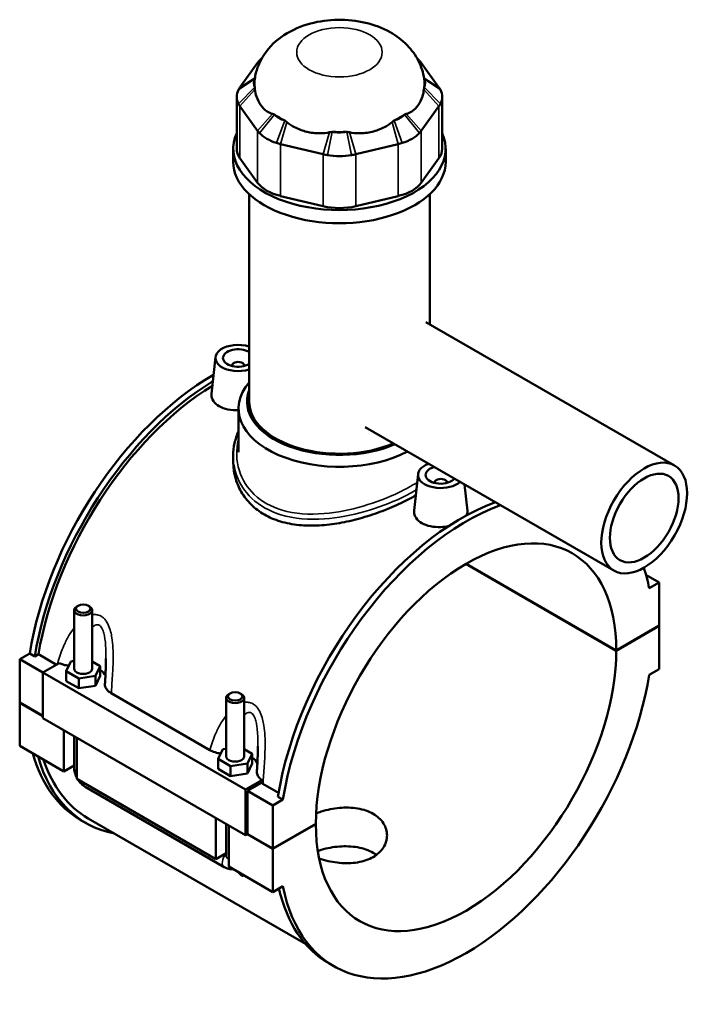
# Model space of a CAD drawing. Header units: millimetres. Extents: x -260 to 981, y -122 to 1168.
# Tile 8 of 9: x -115 to 106, y 844 to 1168. Entities that reach past the tile are written whole.
import ezdxf

# ---------------------------------------------------------------- set-up
doc = ezdxf.new("R2010")
doc.units = ezdxf.units.MM
doc.layers.add('Visible (ANSI)', color=7, linetype='Continuous', lineweight=50)
doc.layers.add('Visible Narrow (ANSI)', color=7, linetype='Continuous', lineweight=35)

msp = doc.modelspace()

# ---------------------------------------------------------------- linework, layer by layer
at = {"layer": 'Visible (ANSI)'}
for p, q in [((-36.8, 1153.87), (-42.61, 1145.77)), ((22.95, 1145.77), (17.14, 1153.87)), ((-43.67, 1142.68), (-43.67, 1125.57)), ((24.02, 1142.68), (24.02, 1125.57)), ((-42.61, 1139.58), (-36.8, 1131.48)), ((17.14, 1131.48), (22.95, 1139.58)), ((-29.22, 1127.11), (-15.19, 1123.75)), ((-4.47, 1123.75), (9.56, 1127.11)), ((-44.83, 1121.24), (-44.83, 1125.57)), ((25.17, 1121.24), (25.17, 1125.57)), ((-36.8, 1114.38), (-42.61, 1122.48)), ((22.95, 1122.48), (17.14, 1114.38)), ((-39.58, 1042.24), (-39.58, 1110.59)), ((-15.19, 1106.65), (-29.22, 1110)), ((9.56, 1110), (-4.47, 1106.65)), ((19.92, 1067.75), (19.92, 1110.59)), ((18.68, 1068.47), (100.58, 1021.19)), ((-50.69, 1056.88), (-51.98, 1044.84)), ((-45.2, 1054.16), (-45.2, 1053.97)), ((-41.2, 1054.16), (-41.2, 1053.97)), ((-43.08, 1025.62), (-43.08, 1039.95)), ((-1.32, 1033.83), (80.58, 986.54)), ((-44.83, 1024.38), (-44.83, 1022.43)), ((16.06, 1018.34), (14.77, 1006.3)), ((21.55, 1015.43), (21.55, 1015.62)), ((25.55, 1015.43), (25.55, 1015.62)), ((31.4, 1014.94), (32.33, 1006.26)), ((81.39, 960.14), (31.86, 988.74)), ((31.93, 988.78), (81.39, 960.22)), ((91.17, 985.16), (95.53, 982.64)), ((95.53, 982.64), (92.23, 980.73)), ((95.53, 968.39), (95.53, 982.64)), ((-95.95, 974.97), (-96.38, 974.73)), ((-92.56, 974.97), (-92.13, 974.73)), ((-97.26, 973.51), (-97.26, 954.22)), ((-91.26, 973.51), (-91.26, 954.22)), ((81.39, 960.22), (95.53, 968.39)), ((95.53, 968.31), (81.39, 960.14)), ((95.46, 968.35), (95.53, 968.31)), ((95.53, 954.06), (95.53, 968.31)), ((-115.19, 957.33), (-111.89, 959.23)), ((-115.19, 957.33), (-107.55, 952.92)), ((-115.19, 943.08), (-115.19, 957.33)), ((-110.22, 958.27), (-111.89, 959.23)), ((-108.98, 958.98), (-110.22, 958.27)), ((-103.02, 955.53), (-108.98, 958.98)), ((-102.14, 956.04), (-107.55, 952.92)), ((-99.83, 953.36), (-98.34, 956.58)), ((-98.34, 956.58), (-97.26, 956.75)), ((-91.26, 956.57), (-88.68, 955.09)), ((-88.68, 955.09), (-90.17, 951.87)), ((-88.68, 951.82), (-88.68, 955.09)), ((-107.55, 952.92), (-40.8, 914.38)), ((-107.55, 952.92), (-107.55, 937.85)), ((-99.83, 950.09), (-99.83, 953.36)), ((-95.75, 951), (-99.83, 953.36)), ((-90.17, 951.87), (-95.75, 951)), ((-95.75, 947.74), (-95.75, 951)), ((-90.17, 948.6), (-90.17, 951.87)), ((-90.17, 948.6), (-88.68, 951.82)), ((92.23, 952.15), (95.53, 954.06)), ((-99.83, 950.09), (-95.75, 947.74)), ((-95.75, 947.74), (-90.17, 948.6)), ((-85.02, 946.14), (-52.54, 927.38)), ((-47.19, 925.32), (-47.19, 944.6)), ((-45.89, 946.07), (-46.31, 945.83)), ((-42.5, 946.07), (-42.07, 945.83)), ((-41.19, 925.32), (-41.19, 944.6)), ((-115.19, 943.08), (-107.55, 938.67)), ((-115.19, 943), (-115.12, 943.04)), ((-115.19, 928.75), (-115.19, 943)), ((-107.55, 938.59), (-115.19, 943)), ((-107.55, 937.85), (-40.8, 899.31)), ((-100.62, 920.34), (-100.62, 933.85)), ((-97.26, 931.91), (-97.26, 921.56)), ((-96.38, 931.4), (-96.38, 917.89)), ((-115.19, 928.75), (-100.62, 920.34)), ((-49.77, 924.46), (-48.28, 927.68)), ((-48.28, 927.68), (-47.19, 927.84)), ((-41.19, 927.67), (-38.62, 926.18)), ((-38.62, 926.18), (-40.11, 922.96)), ((-38.62, 922.92), (-38.62, 926.18)), ((-97.26, 922.28), (-100.62, 920.34)), ((-49.77, 921.19), (-49.77, 924.46)), ((-45.69, 922.1), (-49.77, 924.46)), ((-40.11, 922.96), (-45.69, 922.1)), ((-45.69, 918.83), (-45.69, 922.1)), ((-40.11, 919.7), (-40.11, 922.96)), ((-40.11, 919.7), (-38.62, 922.92)), ((-49.77, 921.19), (-45.69, 918.83)), ((-45.69, 918.83), (-40.11, 919.7)), ((-96.38, 917.89), (-50.56, 891.43)), ((-93.63, 915.29), (-47.81, 888.84)), ((-40.8, 914.38), (-35.38, 917.5)), ((-35.53, 916.6), (-40.09, 913.97)), ((-29.9, 913.32), (-35.03, 916.28)), ((-40.8, 899.31), (-40.8, 914.38)), ((-40.09, 913.97), (-31.75, 909.15)), ((-40.09, 913.97), (-40.09, 899.72)), ((-28.45, 911.06), (-30.12, 912.02)), ((-28.45, 911.06), (-31.75, 909.15)), ((-31.75, 909.15), (-31.75, 894.9)), ((-93.43, 903.38), (-95.1, 904.34)), ((-92.58, 904.86), (-21.06, 863.57)), ((-50.56, 891.43), (-50.56, 904.95)), ((-47.19, 892.66), (-47.19, 903)), ((-46.31, 902.5), (-46.31, 888.98)), ((-31.75, 894.9), (-17.61, 903.07)), ((-17.61, 902.99), (-31.75, 894.82)), ((-17.68, 903.03), (-17.61, 902.99)), ((-40.09, 899.72), (-40.8, 899.31)), ((-31.75, 894.82), (-40.16, 899.68)), ((-40.09, 899.72), (-31.75, 894.9)), ((-47.19, 893.38), (-50.56, 891.43)), ((-31.75, 894.82), (-31.75, 880.57)), ((-46.31, 888.98), (-31.75, 880.57)), ((-31.75, 880.57), (-28.45, 882.48)), ((-11.66, 856.17), (-13.33, 857.13))]:
    msp.add_line(p, q, dxfattribs=at)
for centre, major_axis, start_param, end_param in [((-23.86, 1150.78), (-14, 0), 5.683118, 5.787188), ((4.21, 1150.78), (-14, 0), 3.63759, 3.74166), ((-29.67, 1147.25), (-8.4, 0), 5.993842, 6.572586), ((-9.83, 1147.25), (-28, 0), 6.201233, 6.368904), ((10.02, 1147.25), (8.4, 0), 5.993785, 6.572529), ((-9.83, 1147.25), (28, 0), 6.197467, 6.365137), ((-29.67, 1142.68), (-14, 0), 5.993785, 6.572586), ((10.02, 1142.68), (14, 0), 5.993785, 6.572586), ((-23.86, 1139.15), (-8.4, 0), 0.495998, 1.074799), ((-9.83, 1147.25), (28, 0), 3.841273, 4.012709), ((4.21, 1139.15), (-8.4, 0), 2.066794, 2.645595), ((-9.83, 1147.25), (28, 0), 5.412069, 5.583505), ((-9.83, 1125.57), (-35, 0), 6.025738, 9.682225), ((-23.86, 1134.58), (14, 0), 3.63759, 4.216391), ((-9.83, 1135.79), (-8.4, 0), 1.281396, 1.860197), ((-9.83, 1147.25), (28, 0), 4.626671, 4.798107), ((4.21, 1134.58), (14, 0), 5.208387, 5.787188), ((-29.67, 1125.57), (-14, 0), 0, 0.392699), ((-9.83, 1131.22), (14, 0), 4.422988, 5.001789), ((10.02, 1125.57), (14, 0), 5.890486, 6.283185), ((-9.83, 1121.24), (-35, 0), 0, 3.141593), ((-23.86, 1117.47), (-14, 0), 0.392699, 1.178097), ((4.21, 1117.47), (-14, 0), 1.963495, 2.748894), ((-9.83, 1114.11), (-14, 0), 1.178097, 1.963495), ((-43.2, 1056.61), (-7.5, 0), 4.207864, 8.358507), ((-43.2, 1056.61), (-5, 0), 3.901227, 8.665144), ((-43.2, 1054.16), (-2, 0), 2.963882, 6.460896), ((-51.55, 979.78), (-43.55, -75.44), 3.923243, 5.295511), ((-49.88, 978.82), (43.55, 75.44), 0.812374, 2.153918), ((-9.83, 1039.95), (-33.25, 0), 5.820231, 8.594725), ((-49.88, 978.82), (-42.7, -73.96), 3.957162, 5.291407), ((-9.83, 1042.24), (-30.45, 0), 6.06835, 8.498213), ((-9.83, 1042.24), (-29.75, 0), 0, 2.211683), ((23.55, 1018.07), (-7.5, 0), 5.266979, 8.870187), ((23.55, 1018.07), (-5, 0), 5.147523, 8.989644), ((23.55, 1015.62), (-2, 0), 2.963882, 6.460896), ((30.22, 932.57), (43.55, 75.44), 0.599379, 2.153918), ((31.89, 931.61), (-43.55, -75.44), 3.740971, 5.295511), ((31.89, 931.61), (35, 60.62), 5.498501, 8.638666), ((31.89, 931.61), (43.55, 75.44), 5.700064, 5.812948), ((-94.26, 973.51), (3, 0), 2.356194, 7.068583), ((31.89, 931.61), (-35, -60.62), 5.498501, 8.638666), ((-94.26, 954.22), (-3, 0), 0, 3.141593), ((-94.26, 950.96), (7.5, 0), 0.223039, 0.732403), ((31.89, 931.61), (-43.55, -75.44), 5.700064, 8.437103), ((-44.19, 944.6), (3, 0), 2.356194, 7.068583), ((-51.55, 979.78), (-43.55, -75.44), 5.772973, 6.283185), ((-49.88, 978.82), (-43.55, -75.44), 5.772973, 6.48154), ((-44.19, 925.32), (-3, 0), 0, 3.141593), ((-44.19, 922.05), (7.5, 0), 0.223039, 0.732403), ((-49.88, 978.82), (-42.7, -73.96), 5.809939, 6.283185), ((30.22, 932.57), (-43.55, -75.44), 5.727803, 6.283185)]:
    msp.add_ellipse(centre, major_axis=major_axis, ratio=0.57735, start_param=start_param, end_param=end_param, dxfattribs=at)
for centre, major_axis in [((90.58, 1003.87), (10, 17.32)), ((90.58, 1003.87), (8, 13.86)), ((-94.26, 974), (-2.4, 0)), ((-44.19, 945.09), (-2.4, 0))]:
    msp.add_ellipse(centre, major_axis=major_axis, ratio=0.57735, dxfattribs=at)
for points, knots in [([(18.08, 1148.57), (17.78, 1150.68), (17.12, 1152.68), (15.23, 1156.46), (13.95, 1158.17), (10.79, 1161.45), (8.85, 1162.85), (4.26, 1165.43), (1.56, 1166.42), (-4.2, 1167.79), (-7.27, 1168.11), (-13.39, 1168.03), (-16.43, 1167.63), (-22.39, 1166.03), (-25.32, 1164.83), (-30.52, 1161.42), (-32.86, 1159.33), (-36.01, 1154.51), (-37.05, 1152.16), (-37.63, 1149.26), (-37.68, 1148.92), (-37.73, 1148.57)], [5.579739, 5.579739, 5.579739, 5.579739, 5.778492, 5.778492, 6.005516, 6.005516, 6.296732, 6.296732, 6.676703, 6.676703, 7.091657, 7.091657, 7.50391, 7.50391, 7.918492, 7.918492, 8.278544, 8.278544, 8.525026, 8.525026, 8.557428, 8.557428, 8.557428, 8.557428]), ([(-36.17, 1154.63), (-36.29, 1154.5), (-36.4, 1154.38), (-36.61, 1154.13), (-36.7, 1154), (-36.8, 1153.87)], [0.2894005, 0.2894005, 0.2894005, 0.2894005, 0.3410498, 0.3410498, 0.3926991, 0.3926991, 0.3926991, 0.3926991]), ([(17.14, 1153.87), (17.05, 1154), (16.95, 1154.13), (16.74, 1154.38), (16.63, 1154.5), (16.52, 1154.63)], [-0.3926991, -0.3926991, -0.3926991, -0.3926991, -0.3410498, -0.3410498, -0.2894005, -0.2894005, -0.2894005, -0.2894005]), ([(-42.61, 1145.77), (-42.7, 1145.64), (-42.79, 1145.51), (-42.95, 1145.25), (-43.02, 1145.12), (-43.09, 1144.98)], [-0.3926991, -0.3926991, -0.3926991, -0.3926991, -0.3410498, -0.3410498, -0.2894005, -0.2894005, -0.2894005, -0.2894005]), ([(23.44, 1144.98), (23.37, 1145.12), (23.29, 1145.25), (23.13, 1145.51), (23.05, 1145.64), (22.95, 1145.77)], [0.2894005, 0.2894005, 0.2894005, 0.2894005, 0.3410498, 0.3410498, 0.3926991, 0.3926991, 0.3926991, 0.3926991]), ([(-37.66, 1145.14), (-37.57, 1144.32), (-37.4, 1143.52), (-36.83, 1141.68), (-36.33, 1140.71), (-35.78, 1139.94), (-35.23, 1139.16), (-34.51, 1138.45), (-33.11, 1137.53), (-32.49, 1137.24), (-31.84, 1137.04)], [-0.735013, -0.735013, -0.735013, -0.735013, -0.434677, -0.434677, 0, 0, 0, 0.434677, 0.434677, 0.735013, 0.735013, 0.735013, 0.735013]), ([(12.19, 1137.04), (12.83, 1137.24), (13.46, 1137.53), (14.85, 1138.45), (15.57, 1139.16), (16.12, 1139.94), (16.68, 1140.71), (17.17, 1141.68), (17.75, 1143.52), (17.91, 1144.32), (18, 1145.14)], [-0.735013, -0.735013, -0.735013, -0.735013, -0.434677, -0.434677, 0, 0, 0, 0.434677, 0.434677, 0.735013, 0.735013, 0.735013, 0.735013]), ([(-43.09, 1140.37), (-43.02, 1140.24), (-42.95, 1140.11), (-42.79, 1139.84), (-42.7, 1139.71), (-42.61, 1139.58)], [0.2894005, 0.2894005, 0.2894005, 0.2894005, 0.3410498, 0.3410498, 0.3926991, 0.3926991, 0.3926991, 0.3926991]), ([(22.95, 1139.58), (23.05, 1139.71), (23.13, 1139.84), (23.29, 1140.11), (23.37, 1140.24), (23.44, 1140.37)], [-0.3926991, -0.3926991, -0.3926991, -0.3926991, -0.3410498, -0.3410498, -0.2894005, -0.2894005, -0.2894005, -0.2894005]), ([(-27.17, 1134.34), (-26.4, 1133.73), (-25.54, 1133.16), (-23.33, 1131.99), (-21.92, 1131.48), (-20.58, 1131.16), (-19.24, 1130.84), (-17.74, 1130.65), (-15.18, 1130.69), (-14.13, 1130.79), (-13.13, 1130.99)], [-0.735013, -0.735013, -0.735013, -0.735013, -0.434677, -0.434677, 0, 0, 0, 0.434677, 0.434677, 0.735013, 0.735013, 0.735013, 0.735013]), ([(-6.52, 1130.99), (-5.52, 1130.79), (-4.48, 1130.69), (-1.92, 1130.65), (-0.42, 1130.84), (0.92, 1131.16), (2.26, 1131.48), (3.67, 1131.99), (5.89, 1133.16), (6.74, 1133.73), (7.51, 1134.34)], [-0.735013, -0.735013, -0.735013, -0.735013, -0.434677, -0.434677, 0, 0, 0, 0.434677, 0.434677, 0.735013, 0.735013, 0.735013, 0.735013]), ([(-36.8, 1131.48), (-36.7, 1131.35), (-36.61, 1131.23), (-36.4, 1130.98), (-36.29, 1130.85), (-36.17, 1130.73)], [-0.3926991, -0.3926991, -0.3926991, -0.3926991, -0.3410498, -0.3410498, -0.2894005, -0.2894005, -0.2894005, -0.2894005]), ([(16.52, 1130.73), (16.63, 1130.85), (16.74, 1130.98), (16.95, 1131.23), (17.05, 1131.35), (17.14, 1131.48)], [0.2894005, 0.2894005, 0.2894005, 0.2894005, 0.3410498, 0.3410498, 0.3926991, 0.3926991, 0.3926991, 0.3926991]), ([(-30.52, 1127.47), (-30.31, 1127.4), (-30.1, 1127.34), (-29.66, 1127.22), (-29.44, 1127.16), (-29.22, 1127.11)], [0.2894005, 0.2894005, 0.2894005, 0.2894005, 0.3410498, 0.3410498, 0.3926991, 0.3926991, 0.3926991, 0.3926991]), ([(9.56, 1127.11), (9.79, 1127.16), (10.01, 1127.22), (10.44, 1127.34), (10.66, 1127.4), (10.87, 1127.47)], [-0.3926991, -0.3926991, -0.3926991, -0.3926991, -0.3410498, -0.3410498, -0.2894005, -0.2894005, -0.2894005, -0.2894005]), ([(-15.19, 1123.75), (-14.96, 1123.7), (-14.74, 1123.65), (-14.28, 1123.56), (-14.05, 1123.51), (-13.82, 1123.47)], [-0.3926991, -0.3926991, -0.3926991, -0.3926991, -0.3410498, -0.3410498, -0.2894005, -0.2894005, -0.2894005, -0.2894005]), ([(-5.83, 1123.47), (-5.6, 1123.51), (-5.37, 1123.56), (-4.92, 1123.65), (-4.69, 1123.7), (-4.47, 1123.75)], [0.2894005, 0.2894005, 0.2894005, 0.2894005, 0.3410498, 0.3410498, 0.3926991, 0.3926991, 0.3926991, 0.3926991]), ([(-43.08, 1039.43), (-43.12, 1039.43), (-43.17, 1039.43), (-44.32, 1039.38), (-45.49, 1039.45), (-47.66, 1039.9), (-48.66, 1040.27), (-50.22, 1041.17), (-50.9, 1041.76), (-51.79, 1043.08), (-52, 1043.82), (-52, 1044.61), (-51.99, 1044.73), (-51.98, 1044.84)], [1.976165, 1.976165, 1.976165, 1.976165, 1.989476, 1.989476, 2.321287, 2.321287, 2.653097, 2.653097, 2.984908, 2.984908, 3.316719, 3.316719, 3.371457, 3.371457, 3.371457, 3.371457]), ([(-44.83, 1024.38), (-44.83, 1025.79), (-44.68, 1027.19), (-44.09, 1029.92), (-43.65, 1031.24), (-43.08, 1032.5)], [24.017455, 24.017455, 24.017455, 24.017455, 24.558832, 24.558832, 25.086022, 25.086022, 25.086022, 25.086022]), ([(15.31, 1011.36), (15.18, 1011.28), (15.05, 1011.21), (13.35, 1010.22), (11.57, 1009.3), (7.73, 1007.52), (5.65, 1006.66), (1.34, 1005.07), (-0.9, 1004.35), (-5.4, 1003.11), (-7.65, 1002.6), (-12.01, 1001.84), (-14.26, 1001.56), (-18.75, 1001.31), (-20.99, 1001.34), (-25.3, 1001.77), (-27.38, 1002.16), (-31.23, 1003.33), (-33, 1004.1), (-36.15, 1005.92), (-37.62, 1007.02), (-40.2, 1009.57), (-41.31, 1011), (-43.08, 1014.09), (-43.75, 1015.74), (-44.62, 1019.09), (-44.83, 1020.79), (-44.83, 1022.43)], [5.286964, 5.286964, 5.286964, 5.286964, 5.342673, 5.342673, 6.010131, 6.010131, 6.67759, 6.67759, 7.345048, 7.345048, 8.012507, 8.012507, 8.680716, 8.680716, 9.348926, 9.348926, 10.017136, 10.017136, 10.685346, 10.685346, 11.353555, 11.353555, 12.021765, 12.021765, 12.689975, 12.689975, 13.358185, 13.358185, 13.358185, 13.358185]), ([(26.25, 1001.25), (25.35, 1001.05), (24.42, 1000.93), (22.44, 1000.84), (21.26, 1000.91), (19.09, 1001.36), (18.1, 1001.73), (17.31, 1002.18), (16.53, 1002.63), (15.86, 1003.22), (14.96, 1004.55), (14.75, 1005.28), (14.75, 1006.07), (14.76, 1006.19), (14.77, 1006.3)], [4.377144, 4.377144, 4.377144, 4.377144, 4.642574, 4.642574, 4.974384, 4.974384, 5.306195, 5.306195, 5.306195, 5.638006, 5.638006, 5.969816, 5.969816, 6.024554, 6.024554, 6.024554, 6.024554]), ([(32.33, 1006.26), (32.34, 1006.16), (32.35, 1006.07), (32.34, 1005.56), (32.23, 1005.12), (32.01, 1004.69)], [3.2635028, 3.2635028, 3.2635028, 3.2635028, 3.3167189, 3.3167189, 3.549989, 3.549989, 3.549989, 3.549989]), ([(-86.76, 957.58), (-86.76, 957.04), (-86.76, 956.49), (-86.79, 955.4), (-86.81, 954.84), (-86.85, 953.73), (-86.88, 953.17), (-86.93, 952.06), (-86.96, 951.5), (-87.03, 950.37), (-87.07, 949.81), (-87.1, 949.25)], [4.8280793, 4.8280793, 4.8280793, 4.8280793, 5.0097822, 5.0097822, 5.191485, 5.191485, 5.3731879, 5.3731879, 5.5548908, 5.5548908, 5.7365936, 5.7365936, 5.7365936, 5.7365936]), ([(-102.14, 956.04), (-101.73, 955.85), (-101.28, 955.68), (-100.24, 955.37), (-99.62, 955.25), (-98.99, 955.17)], [-0.6688844, -0.6688844, -0.6688844, -0.6688844, -0.5094651, -0.5094651, -0.3158318, -0.3158318, -0.3158318, -0.3158318]), ([(-87.1, 949.25), (-87.11, 949.07), (-87.11, 948.89), (-87.01, 948.27), (-86.83, 947.83), (-86.17, 946.94), (-85.66, 946.51), (-85.02, 946.14)], [-0.5957514, -0.5957514, -0.5957514, -0.5957514, -0.502962, -0.502962, -0.2709439, -0.2709439, 0, 0, 0, 0]), ([(-36.69, 928.67), (-36.69, 928.13), (-36.7, 927.59), (-36.73, 926.49), (-36.74, 925.94), (-36.79, 924.83), (-36.81, 924.27), (-36.87, 923.15), (-36.9, 922.59), (-36.97, 921.47), (-37, 920.91), (-37.04, 920.35)], [4.8280793, 4.8280793, 4.8280793, 4.8280793, 5.0097822, 5.0097822, 5.191485, 5.191485, 5.3731879, 5.3731879, 5.5548908, 5.5548908, 5.7365936, 5.7365936, 5.7365936, 5.7365936]), ([(-52.54, 927.38), (-52.03, 927.09), (-51.45, 926.84), (-50.21, 926.47), (-49.58, 926.35), (-48.93, 926.27)], [-0.7324522, -0.7324522, -0.7324522, -0.7324522, -0.5161379, -0.5161379, -0.315832, -0.315832, -0.315832, -0.315832]), ([(-97.26, 921.56), (-97.26, 921.03), (-97.19, 920.53), (-96.95, 919.55), (-96.78, 919.08), (-96.51, 918.5), (-96.45, 918.36), (-96.38, 918.23)], [1.5707963, 1.5707963, 1.5707963, 1.5707963, 1.8849556, 1.8849556, 2.1991149, 2.1991149, 2.2930913, 2.2930913, 2.2930913, 2.2930913]), ([(-37.04, 920.35), (-37.05, 920.18), (-37.04, 920.02), (-36.96, 919.42), (-36.79, 918.99), (-36.23, 918.2), (-35.86, 917.83), (-35.38, 917.5)], [-0.5824213, -0.5824213, -0.5824213, -0.5824213, -0.4964102, -0.4964102, -0.2713217, -0.2713217, -0.0501685, -0.0501685, -0.0501685, -0.0501685]), ([(-96.08, 917.72), (-96, 917.59), (-95.92, 917.47), (-95.55, 916.94), (-95.22, 916.56), (-94.5, 915.87), (-94.09, 915.55), (-93.63, 915.29)], [2.4192976, 2.4192976, 2.4192976, 2.4192976, 2.5132741, 2.5132741, 2.8274334, 2.8274334, 3.1415927, 3.1415927, 3.1415927, 3.1415927]), ([(-17.52, 906.53), (-16.97, 906.74), (-16.4, 906.93), (-14.85, 907.41), (-13.85, 907.67), (-11.83, 908.07), (-10.81, 908.22), (-8.85, 908.4), (-7.83, 908.44), (-5.81, 908.39), (-4.8, 908.3), (-2.87, 907.98), (-1.94, 907.75), (-0.23, 907.15), (0.56, 906.79), (1.26, 906.39)], [7.528034, 7.528034, 7.528034, 7.528034, 7.706573, 7.706573, 8.002968, 8.002968, 8.299362, 8.299362, 8.595783, 8.595783, 8.892204, 8.892204, 9.188625, 9.188625, 9.485046, 9.485046, 9.485046, 9.485046]), ([(1.26, 906.39), (1.96, 905.99), (2.61, 905.51), (3.77, 904.45), (4.26, 903.86), (5.06, 902.61), (5.36, 901.94), (5.76, 900.6), (5.85, 899.92), (5.85, 898.6), (5.76, 897.92), (5.36, 896.58), (5.06, 895.91), (4.26, 894.66), (3.77, 894.07), (2.61, 893.01), (1.96, 892.54), (0.56, 891.73), (-0.23, 891.37), (-1.94, 890.78), (-2.87, 890.54), (-4.8, 890.22), (-5.81, 890.13), (-7.83, 890.08), (-8.85, 890.12), (-10.81, 890.3), (-11.83, 890.45), (-13.85, 890.85), (-14.85, 891.11), (-16.05, 891.48), (-16.27, 891.55), (-16.49, 891.63)], [0, 0, 0, 0, 0.296421, 0.296421, 0.592842, 0.592842, 0.889263, 0.889263, 1.185683, 1.185683, 1.482078, 1.482078, 1.778472, 1.778472, 2.074867, 2.074867, 2.371261, 2.371261, 2.667656, 2.667656, 2.96405, 2.96405, 3.260445, 3.260445, 3.556839, 3.556839, 3.85326, 3.85326, 4.149681, 4.149681, 4.21951, 4.21951, 4.21951, 4.21951]), ([(1.26, 893.55), (0.56, 893.95), (-0.23, 894.32), (-1.94, 894.92), (-2.87, 895.16), (-4.8, 895.51), (-5.81, 895.62), (-7.83, 895.7), (-8.85, 895.68), (-10.81, 895.53), (-11.83, 895.4), (-13.85, 895.03), (-14.86, 894.79), (-16.21, 894.39), (-16.58, 894.27), (-16.95, 894.14)], [0, 0, 0, 0, 0.296051, 0.296051, 0.592103, 0.592103, 0.888154, 0.888154, 1.184206, 1.184206, 1.480246, 1.480246, 1.776285, 1.776285, 1.893715, 1.893715, 1.893715, 1.893715]), ([(-47.81, 888.84), (-47.36, 888.57), (-46.84, 888.35), (-45.84, 888.15), (-45.38, 888.12), (-44.9, 888.17)], [3.1415927, 3.1415927, 3.1415927, 3.1415927, 3.4557519, 3.4557519, 3.6781723, 3.6781723, 3.6781723, 3.6781723]), ([(-41.38, 886.14), (-41.4, 886.11), (-41.42, 886.08), (-41.5, 886), (-41.58, 885.96), (-41.74, 885.96), (-41.8, 885.96), (-41.93, 886), (-42, 886.04), (-42.15, 886.12), (-42.23, 886.18), (-42.39, 886.3), (-42.47, 886.38), (-42.7, 886.61), (-42.86, 886.78), (-43.04, 887.02), (-43.1, 887.09), (-43.15, 887.16)], [1.8317882, 1.8317882, 1.8317882, 1.8317882, 1.8590389, 1.8590389, 1.9229368, 1.9229368, 1.9548857, 1.9548857, 1.9868347, 1.9868347, 2.0187836, 2.0187836, 2.0507326, 2.0507326, 2.1146305, 2.1146305, 2.1418811, 2.1418811, 2.1418811, 2.1418811])]:
    msp.add_open_spline(points, degree=3, knots=knots, dxfattribs=at)
for points in [[(-37.72, 1145.87), (-37.71, 1145.63), (-37.68, 1145.39), (-37.66, 1145.14)], [(18, 1145.14), (18.03, 1145.39), (18.05, 1145.64), (18.07, 1145.87)], [(-31.84, 1137.04), (-31.65, 1136.98), (-31.45, 1136.91), (-31.25, 1136.84)], [(11.59, 1136.84), (11.8, 1136.92), (12, 1136.98), (12.19, 1137.04)], [(-27.86, 1134.88), (-27.63, 1134.71), (-27.4, 1134.53), (-27.17, 1134.34)], [(7.51, 1134.34), (7.75, 1134.53), (7.98, 1134.71), (8.2, 1134.88)], [(-13.13, 1130.99), (-12.83, 1131.04), (-12.53, 1131.1), (-12.22, 1131.14)], [(-7.43, 1131.14), (-7.12, 1131.1), (-6.82, 1131.04), (-6.52, 1130.99)], [(-35.38, 917.5), (-35.43, 917.2), (-35.48, 916.9), (-35.53, 916.6)], [(-35.03, 916.28), (-35.21, 916.38), (-35.37, 916.49), (-35.53, 916.6)], [(2.34, 892.84), (2, 893.1), (1.63, 893.33), (1.26, 893.55)]]:
    msp.add_open_spline(points, degree=3, dxfattribs=at)
at = {"layer": 'Visible Narrow (ANSI)'}
for p, q in [((-36.8, 1153.87), (-35.89, 1154.46)), ((-36.17, 1154.63), (-35.62, 1154.97)), ((15.97, 1154.97), (16.52, 1154.63)), ((16.23, 1154.46), (17.14, 1153.87)), ((-37.68, 1148.95), (-42.61, 1145.77)), ((22.95, 1145.77), (18.02, 1148.95)), ((-37.72, 1148.63), (-43.09, 1144.98)), ((-43.09, 1140.37), (-37.72, 1145.87)), ((23.44, 1144.98), (18.07, 1148.63)), ((18.07, 1145.87), (23.44, 1140.37)), ((-42.61, 1139.58), (-37.66, 1145.14)), ((18, 1145.14), (22.95, 1139.58)), ((-42.61, 1122.48), (-42.61, 1139.58)), ((22.95, 1139.58), (22.95, 1122.48)), ((-31.84, 1137.04), (-36.8, 1131.48)), ((-31.25, 1136.84), (-36.17, 1130.73)), ((16.52, 1130.73), (11.59, 1136.84)), ((17.14, 1131.48), (12.19, 1137.04)), ((-30.52, 1127.47), (-27.86, 1134.88)), ((-29.22, 1127.11), (-27.17, 1134.34)), ((7.51, 1134.34), (9.56, 1127.11)), ((8.2, 1134.88), (10.87, 1127.47)), ((-36.8, 1131.48), (-36.8, 1114.38)), ((-13.13, 1130.99), (-15.19, 1123.75)), ((-12.22, 1131.14), (-13.82, 1123.47)), ((-5.83, 1123.47), (-7.43, 1131.14)), ((-4.47, 1123.75), (-6.52, 1130.99)), ((17.14, 1114.38), (17.14, 1131.48)), ((-29.22, 1110), (-29.22, 1127.11)), ((9.56, 1127.11), (9.56, 1110)), ((-15.19, 1123.75), (-15.19, 1106.65)), ((-4.47, 1106.65), (-4.47, 1123.75))]:
    msp.add_line(p, q, dxfattribs=at)
msp.add_ellipse((-9.83, 1157.37), major_axis=(-14.09, 0), ratio=0.57735, dxfattribs=at)
for centre, major_axis, start_param, end_param in [((-94.26, 921.56), (-3, 0), 0, 0.785398), ((-92.13, 917.89), (-1.5, -2.6), 5.497787, 6.283185), ((-46.31, 891.43), (-1.5, -2.6), 4.354069, 6.283185), ((-44.19, 892.66), (-3, 0), 0, 0.785398)]:
    msp.add_ellipse(centre, major_axis=major_axis, ratio=0.57735, start_param=start_param, end_param=end_param, dxfattribs=at)
for points, knots in [([(15.77, 1015.61), (13.99, 1014.47), (11.97, 1013.36), (6.2, 1010.59), (2.16, 1009.03), (-6.24, 1006.57), (-10.6, 1005.68), (-19.76, 1004.91), (-24.53, 1005.22), (-32.31, 1007.54), (-35.45, 1009.3), (-40.21, 1013.84), (-41.88, 1016.55), (-43.88, 1022.8), (-43.98, 1026.4), (-43.09, 1029.83), (-43.09, 1029.86), (-43.08, 1029.89)], [15.744223, 15.744223, 15.744223, 15.744223, 16.551878, 16.551878, 17.856383, 17.856383, 19.162455, 19.162455, 20.667883, 20.667883, 21.963598, 21.963598, 23.205133, 23.205133, 24.634596, 24.634596, 24.647008, 24.647008, 24.647008, 24.647008]), ([(-44.83, 1024.38), (-44.83, 1022.35), (-44.5, 1020.32), (-42.85, 1015.39), (-41.1, 1012.61), (-36.12, 1007.93), (-32.85, 1006.09), (-24.77, 1003.63), (-19.82, 1003.24), (-10.35, 1003.92), (-5.84, 1004.79), (2.82, 1007.23), (6.98, 1008.8), (12.39, 1011.37), (14.01, 1012.23), (15.5, 1013.12)], [-24.017455, -24.017455, -24.017455, -24.017455, -23.205133, -23.205133, -21.963598, -21.963598, -20.667883, -20.667883, -19.162455, -19.162455, -17.856383, -17.856383, -16.551878, -16.551878, -15.931182, -15.931182, -15.931182, -15.931182]), ([(-85.02, 946.14), (-85.01, 946.29), (-85, 946.44), (-84.84, 948.55), (-84.7, 950.54), (-84.51, 953.93), (-84.44, 955.32), (-84.38, 958.16), (-84.39, 959.62), (-84.53, 962.18), (-84.63, 963.29), (-84.91, 965.08), (-85.04, 965.76), (-85.42, 967.2), (-85.67, 967.95), (-86.21, 969.1), (-86.46, 969.54), (-87, 970.32), (-87.3, 970.66), (-87.87, 971.17), (-88.12, 971.35), (-88.39, 971.51), (-88.66, 971.66), (-88.94, 971.78), (-89.61, 971.99), (-90.01, 972.05), (-90.69, 972.06), (-90.97, 972.04), (-91.26, 971.99)], [-5.855929, -5.855929, -5.855929, -5.855929, -5.810695, -5.810695, -5.231693, -5.231693, -4.838164, -4.838164, -4.431735, -4.431735, -4.119097, -4.119097, -3.918272, -3.918272, -3.68446, -3.68446, -3.525267, -3.525267, -3.372519, -3.372519, -3.259124, -3.259124, -3.259124, -3.145728, -3.145728, -2.992981, -2.992981, -2.88528, -2.88528, -2.88528, -2.88528]), ([(-97.26, 967.66), (-97.87, 966.86), (-98.44, 966.01), (-99.58, 964.06), (-100.13, 962.96), (-101.36, 960.16), (-101.97, 958.44), (-102.59, 956.36), (-102.68, 956.02), (-102.77, 955.67)], [-2.010445, -2.010445, -2.010445, -2.010445, -1.680084, -1.680084, -1.286555, -1.286555, -0.707553, -0.707553, -0.59436, -0.59436, -0.59436, -0.59436]), ([(-91.26, 967.82), (-91.05, 968.03), (-90.84, 968.22), (-90.42, 968.5), (-90.2, 968.61), (-89.78, 968.72), (-89.58, 968.73), (-89.23, 968.67), (-89.09, 968.62), (-88.95, 968.54), (-88.81, 968.46), (-88.68, 968.35), (-88.39, 968.04), (-88.23, 967.82), (-87.94, 967.3), (-87.81, 967), (-87.52, 966.18), (-87.38, 965.64), (-87.18, 964.57), (-87.1, 964.06), (-86.93, 962.7), (-86.87, 961.84), (-86.77, 959.85), (-86.76, 958.72), (-86.76, 957.58)], [2.671432, 2.671432, 2.671432, 2.671432, 2.833787, 2.833787, 2.992981, 2.992981, 3.145728, 3.145728, 3.259124, 3.259124, 3.259124, 3.372519, 3.372519, 3.525267, 3.525267, 3.68446, 3.68446, 3.918272, 3.918272, 4.119097, 4.119097, 4.431735, 4.431735, 4.828079, 4.828079, 4.828079, 4.828079]), ([(-35.03, 916.28), (-34.99, 916.75), (-34.96, 917.22), (-34.78, 919.64), (-34.63, 921.63), (-34.44, 925.03), (-34.38, 926.42), (-34.32, 929.26), (-34.33, 930.71), (-34.46, 933.28), (-34.57, 934.39), (-34.84, 936.17), (-34.98, 936.86), (-35.36, 938.3), (-35.61, 939.05), (-36.15, 940.2), (-36.39, 940.64), (-36.94, 941.42), (-37.24, 941.76), (-37.8, 942.26), (-38.06, 942.45), (-38.33, 942.6), (-38.6, 942.76), (-38.87, 942.88), (-39.55, 943.09), (-39.94, 943.15), (-40.63, 943.16), (-40.91, 943.14), (-41.19, 943.09)], [-5.95058, -5.95058, -5.95058, -5.95058, -5.810695, -5.810695, -5.231693, -5.231693, -4.838164, -4.838164, -4.431735, -4.431735, -4.119097, -4.119097, -3.918272, -3.918272, -3.68446, -3.68446, -3.525267, -3.525267, -3.372519, -3.372519, -3.259124, -3.259124, -3.259124, -3.145728, -3.145728, -2.992981, -2.992981, -2.88528, -2.88528, -2.88528, -2.88528]), ([(-47.19, 938.75), (-47.81, 937.96), (-48.38, 937.1), (-49.52, 935.16), (-50.07, 934.05), (-51.3, 931.26), (-51.91, 929.53), (-52.46, 927.66), (-52.5, 927.52), (-52.54, 927.38)], [-2.010445, -2.010445, -2.010445, -2.010445, -1.680084, -1.680084, -1.286555, -1.286555, -0.707553, -0.707553, -0.662319, -0.662319, -0.662319, -0.662319]), ([(-41.19, 938.92), (-40.99, 939.13), (-40.78, 939.31), (-40.35, 939.6), (-40.14, 939.7), (-39.72, 939.82), (-39.52, 939.83), (-39.17, 939.77), (-39.03, 939.71), (-38.89, 939.63), (-38.75, 939.55), (-38.62, 939.45), (-38.32, 939.14), (-38.17, 938.92), (-37.88, 938.4), (-37.75, 938.1), (-37.46, 937.28), (-37.32, 936.74), (-37.11, 935.67), (-37.03, 935.15), (-36.87, 933.79), (-36.81, 932.93), (-36.71, 930.95), (-36.69, 929.81), (-36.69, 928.67)], [2.671432, 2.671432, 2.671432, 2.671432, 2.833787, 2.833787, 2.992981, 2.992981, 3.145728, 3.145728, 3.259124, 3.259124, 3.259124, 3.372519, 3.372519, 3.525267, 3.525267, 3.68446, 3.68446, 3.918272, 3.918272, 4.119097, 4.119097, 4.431735, 4.431735, 4.828079, 4.828079, 4.828079, 4.828079])]:
    msp.add_open_spline(points, degree=3, knots=knots, dxfattribs=at)

doc.saveas('drawing.dxf')
